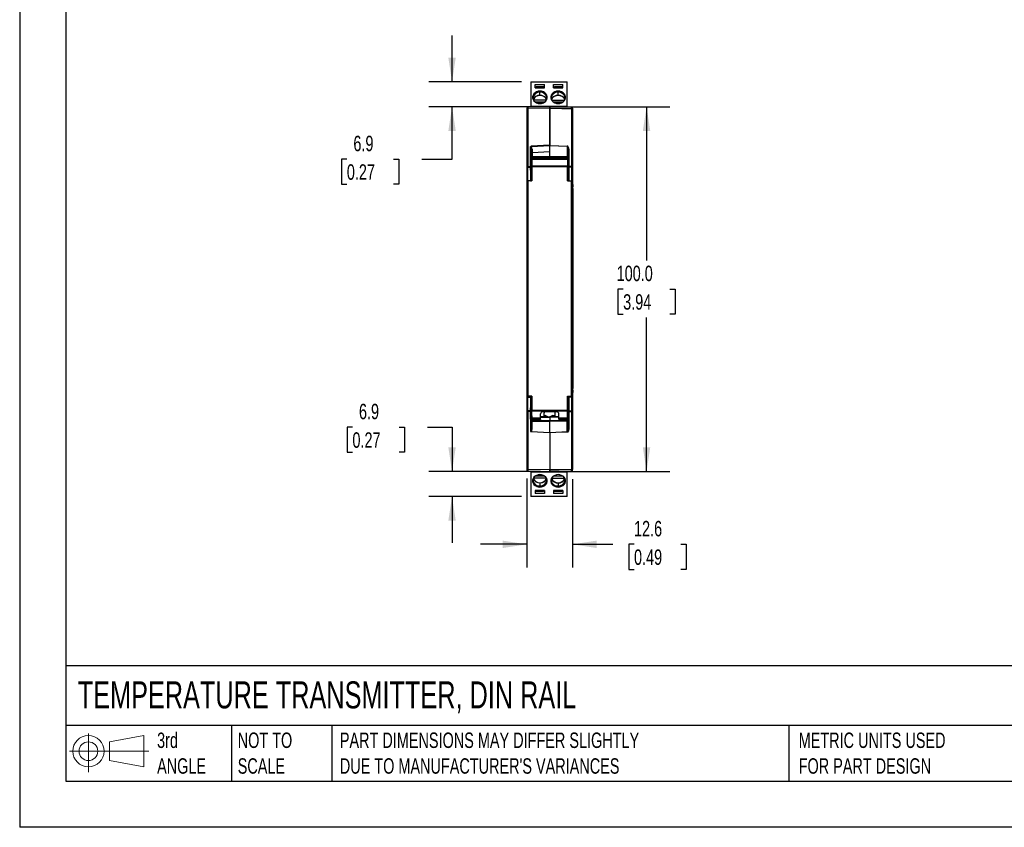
# Model space of a CAD drawing. Header units: millimetres. Extents: x 0 to 559, y 0 to 432.
# Tile 1 of 7: x 0 to 270, y 0 to 221. Entities that reach past the tile are written whole.
import ezdxf

# ---------------------------------------------------------------- set-up
doc = ezdxf.new("R2010")
doc.units = ezdxf.units.MM
doc.header["$LTSCALE"] = 2
doc.linetypes.add('CENTERX2', pattern=[20.32, 12.7, -2.54, 2.54, -2.54])
doc.layers.add('DIMENSIONS', color=140, linetype='Continuous', lineweight=25)
doc.layers.add('TEXT', color=140, linetype='Continuous', lineweight=25)
doc.layers.add('SLD-DEFPOINTS', color=7, linetype='Continuous')
doc.styles.add('SLDTEXTSTYLE0', font='TXT', dxfattribs={"width": 0.7})
doc.dimstyles.new('SLDDIMSTYLE0', dxfattribs={"dimtxt": 4.316016, "dimasz": 6.604, "dimexe": 0, "dimexo": 0.0625, "dimgap": 1.079004, "dimtad": 0, "dimtih": 1, "dimtoh": 1, "dimdec": 1, "dimrnd": 1e-09, "dimzin": 12, "dimdsep": 46, "dimtxsty": 'SLDTEXTSTYLE0', "dimsah": 1, "dimcen": 0.09, "dimadec": 0, "dimazin": 3, "dimtfac": 1, "dimtdec": 1, "dimtmove": 0, "dimatfit": 0, "dimfxl": 0, "dimfrac": 2, "dimtolj": 1, "dimtzin": 12, "dimarcsym": 0})
doc.dimstyles.new('SLDDIMSTYLE1', dxfattribs={"dimtxt": 4.316016, "dimasz": 6.604, "dimexe": 0, "dimexo": 0.0625, "dimgap": 1.079004, "dimtad": 0, "dimtih": 1, "dimtoh": 1, "dimdec": 1, "dimrnd": 1e-09, "dimzin": 4, "dimdsep": 46, "dimtxsty": 'SLDTEXTSTYLE0', "dimsah": 1, "dimcen": 0.09, "dimadec": 0, "dimazin": 1, "dimtfac": 1, "dimtdec": 1, "dimtofl": 0, "dimtmove": 0, "dimatfit": 3, "dimfxl": 0, "dimfrac": 2, "dimtolj": 1, "dimtzin": 12, "dimarcsym": 0})

# ---------------------------------------------------------------- blocks, each defined once
blk = doc.blocks.new('Block11')
at = {"color": 7, "linetype": 'Continuous', "lineweight": 18}
for p, q in [((5.18, 10.62), (5.18, 0)), ((10.96, 8.33), (20.35, 10.06)), ((10.96, 3.19), (10.96, 8.33)), ((20.35, 10.06), (20.35, 1.46)), ((0, 5.76), (21.75, 5.76)), ((10.96, 3.19), (20.35, 1.46))]:
    blk.add_line(p, q, dxfattribs=at)
for radius in [4.3, 2.57]:
    blk.add_circle((5.18, 5.76), radius, dxfattribs=at)
blk = doc.blocks.new('Block12')
at = {"layer": 'SLD-DEFPOINTS'}
blk.add_blockref('Block11', (0, 0), dxfattribs=at)
blk = doc.blocks.new('_D')
at = {"layer": 'DIMENSIONS'}
for p, q in [((139.12, 95.62), (139.12, 71.25)), ((151.68, 95.45), (151.68, 71.25)), ((139.12, 77.6), (126.42, 77.6)), ((151.68, 77.6), (162.69, 77.6)), ((168.54, 77.6), (167.09, 77.6)), ((167.09, 77.6), (167.09, 70.74)), ((181.36, 77.6), (182.81, 77.6)), ((182.81, 77.6), (182.81, 70.74)), ((167.09, 70.74), (168.54, 70.74)), ((182.81, 70.74), (181.36, 70.74))]:
    blk.add_line(p, q, dxfattribs=at)
for points in [[(139.12, 77.6), (132.52, 78.62), (132.52, 76.59)], [(151.68, 77.6), (158.28, 76.59), (158.28, 78.62)]]:
    blk.add_solid(points, dxfattribs=at)
at = {"layer": 'DIMENSIONS', "char_height": 4.233, "attachment_point": 1, "style": 'SLDTEXTSTYLE0'}
for s, insert in [('12.6', (168.54, 84.03)), ('0.49', (168.54, 76.2))]:
    blk.add_mtext(s, dxfattribs=dict(at, insert=insert))
blk = doc.blocks.new('_D_1')
at = {"layer": 'DIMENSIONS'}
for p, q in [((91.29, 109.71), (89.84, 109.71)), ((89.84, 109.71), (89.84, 102.85)), ((104.11, 109.71), (105.56, 109.71)), ((105.56, 109.71), (105.56, 102.85)), ((111.9, 109.71), (118.61, 109.71)), ((118.61, 109.71), (118.61, 97.59)), ((89.84, 102.85), (91.29, 102.85)), ((105.56, 102.85), (104.11, 102.85)), ((142.86, 97.59), (112.26, 97.59)), ((137.68, 90.69), (112.26, 90.69)), ((118.61, 90.69), (118.61, 77.99))]:
    blk.add_line(p, q, dxfattribs=at)
for points in [[(118.61, 97.59), (119.63, 104.19), (117.6, 104.19)], [(118.61, 90.69), (117.6, 84.09), (119.63, 84.09)]]:
    blk.add_solid(points, dxfattribs=at)
at = {"layer": 'DIMENSIONS', "char_height": 4.233, "attachment_point": 1, "style": 'SLDTEXTSTYLE0'}
for s, insert in [('6.9', (93.08, 116.14)), ('0.27', (91.29, 108.31))]:
    blk.add_mtext(s, dxfattribs=dict(at, insert=insert))
blk = doc.blocks.new('_D_2')
at = {"layer": 'DIMENSIONS'}
for p, q in [((147.94, 197.59), (178.33, 197.59)), ((171.98, 197.59), (171.98, 155.41)), ((165.56, 147.59), (164.12, 147.59)), ((164.12, 147.59), (164.12, 140.73)), ((178.39, 147.59), (179.84, 147.59)), ((179.84, 147.59), (179.84, 140.73)), ((164.12, 140.73), (165.56, 140.73)), ((179.84, 140.73), (178.39, 140.73)), ((171.98, 97.59), (171.98, 139.76)), ((147.94, 97.59), (178.33, 97.59))]:
    blk.add_line(p, q, dxfattribs=at)
for points in [[(171.98, 197.59), (170.96, 190.98), (172.99, 190.98)], [(171.98, 97.59), (172.99, 104.19), (170.96, 104.19)]]:
    blk.add_solid(points, dxfattribs=at)
at = {"layer": 'DIMENSIONS', "char_height": 4.233, "attachment_point": 1, "style": 'SLDTEXTSTYLE0'}
for s, insert in [('100.0', (163.77, 154.01)), ('3.94', (165.56, 146.19))]:
    blk.add_mtext(s, dxfattribs=dict(at, insert=insert))
blk = doc.blocks.new('_D_3')
at = {"layer": 'DIMENSIONS'}
for p, q in [((118.61, 204.44), (118.61, 217.14)), ((137.68, 204.44), (112.26, 204.44)), ((142.86, 197.59), (112.26, 197.59)), ((118.61, 183.21), (118.61, 197.59)), ((89.75, 183.21), (88.3, 183.21)), ((88.3, 183.21), (88.3, 176.35)), ((102.58, 183.21), (104.02, 183.21)), ((104.02, 183.21), (104.02, 176.35)), ((110.36, 183.21), (118.61, 183.21)), ((88.3, 176.35), (89.75, 176.35)), ((104.02, 176.35), (102.58, 176.35))]:
    blk.add_line(p, q, dxfattribs=at)
for points in [[(118.61, 204.44), (119.63, 211.05), (117.6, 211.05)], [(118.61, 197.59), (117.6, 190.98), (119.63, 190.98)]]:
    blk.add_solid(points, dxfattribs=at)
at = {"layer": 'DIMENSIONS', "char_height": 4.233, "attachment_point": 1, "style": 'SLDTEXTSTYLE0'}
for s, insert in [('6.9', (91.55, 189.64)), ('0.27', (89.75, 181.81))]:
    blk.add_mtext(s, dxfattribs=dict(at, insert=insert))

msp = doc.modelspace()

# ---------------------------------------------------------------- linework, layer by layer
at = {"color": 7, "linetype": 'Continuous'}
for p in [(0, 431.81), (558.8, 0.01)]:
    msp.add_line(p, (0, 0.01), dxfattribs=at)
for p, q in [((140.22, 204.44), (150.22, 204.44)), ((140.22, 204.44), (140.22, 197.78)), ((141.42, 203.65), (144.02, 203.65)), ((141.42, 202.81), (141.42, 203.65)), ((141.42, 202.98), (141.72, 202.98)), ((141.42, 202.81), (144.02, 202.81)), ((141.72, 203.12), (143.72, 203.12)), ((141.72, 203.12), (141.72, 202.92)), ((141.72, 202.92), (141.72, 202.81)), ((141.72, 202.92), (143.72, 202.92)), ((143.72, 203.12), (143.72, 202.92)), ((143.72, 202.98), (144.02, 202.98)), ((143.72, 202.81), (143.72, 202.92)), ((144.02, 202.81), (144.02, 203.65)), ((146.42, 203.65), (149.02, 203.65)), ((146.42, 202.81), (146.42, 203.65)), ((146.42, 202.98), (146.72, 202.98)), ((146.42, 202.81), (149.02, 202.81)), ((146.72, 203.12), (148.72, 203.12)), ((146.72, 203.12), (146.72, 202.92)), ((146.72, 202.92), (148.72, 202.92)), ((146.72, 202.92), (146.72, 202.81)), ((148.72, 203.12), (148.72, 202.92)), ((148.72, 202.98), (149.02, 202.98)), ((148.72, 202.81), (148.72, 202.92)), ((149.02, 202.81), (149.02, 203.65)), ((150.22, 197.78), (150.22, 204.44)), ((142.72, 201.76), (142.72, 201.87)), ((142.72, 201.56), (142.72, 201.67)), ((142.72, 200.72), (142.72, 201.56)), ((147.72, 201.76), (147.72, 201.87)), ((147.72, 201.56), (147.72, 201.67)), ((147.72, 200.72), (147.72, 201.56)), ((145.4, 197.59), (139.41, 197.48)), ((140.22, 197.78), (150.22, 197.78)), ((140.22, 197.78), (140.22, 197.5)), ((144.49, 199.43), (140.95, 199.43)), ((141.36, 198.91), (144.08, 198.91)), ((143.92, 198.8), (141.52, 198.8)), ((145.4, 197.59), (145.4, 197.18)), ((145.4, 197.59), (151.39, 197.48)), ((145.4, 197.18), (145.4, 197.59)), ((145.95, 199.43), (149.49, 199.43)), ((146.36, 198.91), (149.08, 198.91)), ((146.52, 198.8), (148.92, 198.8)), ((150.22, 197.5), (150.22, 197.78)), ((139.12, 197.18), (139.12, 197.02)), ((139.12, 197.02), (139.12, 181.16)), ((145.4, 197.18), (139.41, 197.08)), ((139.41, 197.08), (139.41, 181.19)), ((145.4, 197.18), (145.4, 187.02)), ((145.4, 186.97), (145.4, 197.18)), ((151.39, 197.08), (151.39, 181.19)), ((151.68, 197.18), (151.68, 197.02)), ((151.68, 197.02), (151.68, 181.16)), ((140.17, 181.19), (140.17, 186.64)), ((145.4, 187.02), (140.34, 186.75)), ((140.35, 186.66), (145.4, 186.93)), ((145.4, 187.02), (145.4, 186.93)), ((145.4, 186.97), (150.37, 186.8)), ((145.4, 186.95), (145.4, 186.97)), ((145.4, 186.96), (150.23, 186.75)), ((145.4, 183.85), (145.4, 186.95)), ((150.23, 186.75), (150.23, 183.85)), ((140.37, 185.87), (140.36, 185.98)), ((140.37, 185.87), (140.39, 185.9)), ((140.37, 185.87), (140.37, 183.37)), ((140.57, 185.94), (140.57, 185.09)), ((140.57, 185.09), (145.4, 185.36)), ((140.57, 185.1), (140.57, 183.83)), ((145.4, 183.85), (140.57, 183.83)), ((140.57, 183.83), (140.57, 183.7)), ((140.57, 183.7), (145.4, 183.74)), ((140.57, 183.7), (140.57, 183.66)), ((145.4, 183.85), (145.4, 183.74)), ((150.23, 183.85), (145.4, 183.85)), ((145.4, 183.74), (145.4, 183.85)), ((145.4, 183.74), (145.4, 183.64)), ((150.23, 183.74), (145.4, 183.74)), ((145.4, 183.74), (145.4, 183.64)), ((150.23, 183.85), (150.23, 183.74)), ((150.23, 183.74), (150.23, 183.66)), ((150.43, 185.96), (150.43, 183.37)), ((150.63, 185.99), (150.63, 181.19)), ((139.12, 181.16), (139.12, 180.97)), ((139.12, 181.09), (139.12, 181.04)), ((139.41, 181.19), (139.41, 180.97)), ((139.41, 181.19), (140.17, 181.19)), ((140.17, 181.19), (140.17, 183.28)), ((140.22, 182.61), (140.17, 182.61)), ((140.47, 181.94), (140.17, 181.94)), ((140.17, 181.26), (140.47, 181.26)), ((140.17, 181.19), (140.17, 180.98)), ((140.17, 180.98), (140.17, 181.19)), ((140.22, 182.58), (140.22, 183.28)), ((141.24, 183.66), (140.37, 183.66)), ((140.37, 183.65), (141.24, 183.65)), ((140.37, 181.26), (140.37, 180.95)), ((140.42, 183.61), (140.5, 183.61)), ((140.42, 182.48), (140.42, 183.61)), ((140.47, 182.48), (140.42, 182.48)), ((140.47, 181.94), (140.47, 182.48)), ((140.47, 182.48), (140.5, 182.48)), ((140.47, 181.26), (140.47, 181.94)), ((140.47, 181.26), (140.47, 178.54)), ((140.5, 183.61), (140.5, 182.48)), ((140.5, 183.6), (140.5, 183.61)), ((140.5, 183.6), (150.34, 183.6)), ((150.33, 183.16), (140.51, 183.16)), ((140.51, 181.35), (150.33, 181.35)), ((150.33, 181.13), (140.51, 181.13)), ((140.51, 177.24), (140.51, 181.13)), ((141.24, 183.64), (141.24, 183.65)), ((141.24, 183.65), (141.24, 183.65)), ((141.24, 183.64), (149.6, 183.64)), ((150.43, 183.66), (149.6, 183.66)), ((149.6, 183.64), (149.6, 183.65)), ((149.6, 183.65), (150.43, 183.65)), ((149.6, 183.65), (149.6, 183.65)), ((150.33, 177.24), (150.33, 181.13)), ((150.34, 183.6), (150.34, 183.61)), ((150.34, 183.61), (150.34, 182.48)), ((150.42, 183.61), (150.34, 183.61)), ((150.37, 182.48), (150.34, 182.48)), ((150.37, 181.94), (150.37, 182.48)), ((150.42, 182.48), (150.37, 182.48)), ((150.37, 181.26), (150.37, 181.94)), ((150.37, 181.94), (150.63, 181.94)), ((150.37, 181.26), (150.63, 181.26)), ((150.37, 181.26), (150.37, 178.54)), ((150.42, 183.61), (150.42, 182.48)), ((150.43, 180.95), (150.43, 181.26)), ((150.62, 183.28), (150.62, 182.58)), ((150.63, 182.61), (150.62, 182.61)), ((150.63, 183.28), (150.63, 181.19)), ((151.39, 181.19), (150.63, 181.19)), ((150.63, 181.19), (150.63, 180.98)), ((151.68, 181.16), (151.68, 180.97)), ((139.41, 180.97), (139.12, 180.97)), ((139.12, 180.97), (139.12, 177.22)), ((139.41, 180.97), (140.17, 180.98)), ((139.41, 177.27), (139.41, 180.97)), ((140.17, 180.98), (140.17, 177.27)), ((140.17, 180.98), (140.17, 180.98)), ((140.17, 180.16), (140.17, 180.98)), ((140.37, 180.95), (140.37, 180.75)), ((140.37, 180.75), (140.37, 180.03)), ((140.37, 180.59), (140.47, 180.59)), ((140.37, 180.03), (140.37, 177.27)), ((140.47, 178.54), (140.47, 177.59)), ((150.43, 180.59), (150.37, 180.59)), ((150.37, 178.54), (150.37, 177.59)), ((150.43, 180.75), (150.43, 180.95)), ((150.43, 180.03), (150.43, 180.75)), ((150.43, 180.03), (150.43, 177.27)), ((151.39, 180.97), (150.63, 180.98)), ((150.63, 180.98), (150.63, 180.16)), ((150.63, 180.98), (150.63, 180.98)), ((150.63, 180.98), (150.63, 177.27)), ((151.39, 180.97), (151.39, 177.27)), ((151.68, 180.97), (151.39, 180.97)), ((151.68, 180.97), (151.68, 177.22)), ((139.13, 177.16), (139.12, 177.22)), ((139.12, 177.22), (139.12, 175.67)), ((139.12, 175.67), (139.12, 175.23)), ((139.18, 177.1), (139.13, 175.63)), ((139.18, 118.38), (139.18, 177.1)), ((140.17, 177.27), (139.41, 177.27)), ((139.48, 118.24), (139.48, 177.24)), ((140.51, 177.24), (139.48, 177.24)), ((140.17, 177.27), (140.37, 177.27)), ((140.37, 177.59), (140.48, 177.59)), ((140.37, 177.27), (140.37, 177.24)), ((140.37, 177.27), (140.37, 177.24)), ((140.49, 177.54), (140.49, 177.24)), ((140.49, 177.54), (140.49, 177.54)), ((150.33, 177.24), (151.36, 177.24)), ((150.35, 177.59), (150.43, 177.59)), ((150.35, 177.54), (150.35, 177.54)), ((150.35, 177.54), (150.35, 177.24)), ((150.43, 177.27), (150.63, 177.27)), ((150.43, 177.24), (150.43, 177.27)), ((150.63, 177.27), (151.39, 177.27)), ((151.36, 118.24), (151.36, 177.24)), ((151.66, 118.38), (151.66, 177.1)), ((151.66, 177.1), (151.72, 175.63)), ((151.68, 177.22), (151.68, 176.56)), ((139.12, 175.17), (139.12, 120.31)), ((151.72, 175.17), (151.72, 120.31)), ((139.12, 120.38), (139.12, 119.51)), ((139.14, 119.58), (139.12, 119.51)), ((139.12, 119.51), (139.12, 117.96)), ((139.13, 119.85), (139.18, 118.38)), ((151.72, 119.85), (151.66, 118.38)), ((151.68, 118.92), (151.68, 117.96)), ((139.13, 118.02), (139.12, 117.96)), ((139.12, 117.96), (139.12, 114.2)), ((139.32, 118.26), (139.32, 118.14)), ((139.41, 117.91), (140.17, 117.9)), ((139.41, 114.2), (139.41, 117.91)), ((139.42, 118.09), (140.17, 118.09)), ((140.51, 118.24), (139.48, 118.24)), ((140.17, 118.24), (140.17, 118.09)), ((140.17, 117.9), (140.17, 114.2)), ((140.37, 117.9), (140.17, 117.9)), ((140.37, 118.24), (140.37, 117.9)), ((140.37, 117.9), (140.37, 115.15)), ((140.47, 117.59), (140.37, 117.59)), ((140.47, 117.59), (140.47, 116.94)), ((140.47, 116.94), (140.47, 114.21)), ((140.49, 118.24), (140.49, 117.94)), ((140.49, 117.94), (140.49, 117.94)), ((140.51, 114.35), (140.51, 118.24)), ((150.33, 118.24), (151.36, 118.24)), ((150.33, 114.35), (150.33, 118.24)), ((150.35, 118.24), (150.35, 117.94)), ((150.35, 117.94), (150.35, 117.94)), ((150.43, 117.59), (150.37, 117.59)), ((150.37, 117.59), (150.37, 116.94)), ((150.37, 116.94), (150.37, 114.21)), ((150.43, 117.9), (150.43, 118.24)), ((150.43, 117.9), (150.43, 115.15)), ((150.63, 117.9), (150.43, 117.9)), ((150.63, 118.09), (150.63, 118.24)), ((151.38, 118.09), (150.63, 118.09)), ((151.39, 117.91), (150.63, 117.9)), ((150.63, 117.9), (150.63, 114.2)), ((151.39, 117.91), (151.39, 114.2)), ((151.48, 118.25), (151.48, 118.14)), ((151.68, 117.96), (151.65, 117.94)), ((151.68, 117.96), (151.68, 114.2)), ((139.12, 114.2), (139.41, 114.2)), ((139.12, 114.2), (139.12, 114.02)), ((139.12, 114.13), (139.12, 114.09)), ((139.12, 114.02), (139.12, 98.16)), ((140.17, 114.2), (139.41, 114.2)), ((139.41, 114.2), (139.41, 113.99)), ((139.41, 113.99), (139.41, 98.1)), ((140.17, 113.99), (139.41, 113.99)), ((140.17, 114.2), (140.17, 115.02)), ((140.17, 114.2), (140.17, 113.99)), ((140.17, 114.2), (140.17, 114.2)), ((140.17, 114.2), (140.17, 113.99)), ((140.17, 113.99), (140.17, 108.53)), ((140.17, 111.9), (140.17, 113.99)), ((140.22, 113.54), (140.17, 113.54)), ((140.47, 114.21), (140.22, 114.21)), ((140.22, 114.21), (140.22, 113.54)), ((140.47, 113.54), (140.22, 113.54)), ((140.22, 113.54), (140.22, 112.86)), ((140.37, 115.15), (140.37, 114.43)), ((140.37, 114.59), (140.47, 114.59)), ((140.37, 114.43), (140.37, 114.22)), ((140.37, 114.22), (140.37, 114.21)), ((140.47, 113.54), (140.47, 114.21)), ((140.47, 112.86), (140.47, 113.54)), ((140.51, 114.35), (150.33, 114.35)), ((150.33, 114.13), (140.51, 114.13)), ((147.32, 113.94), (143.52, 113.94)), ((143.92, 112.69), (143.92, 113.69)), ((146.92, 112.69), (146.92, 113.69)), ((150.43, 114.59), (150.37, 114.59)), ((150.43, 114.48), (150.37, 114.48)), ((150.62, 114.21), (150.37, 114.21)), ((150.37, 113.54), (150.37, 114.21)), ((150.37, 113.54), (150.62, 113.54)), ((150.37, 112.86), (150.37, 113.54)), ((150.43, 114.43), (150.43, 115.15)), ((150.43, 114.22), (150.43, 114.43)), ((150.43, 114.21), (150.43, 114.22)), ((150.63, 114.21), (150.62, 114.21)), ((150.62, 114.21), (150.62, 113.54)), ((150.62, 113.54), (150.62, 112.86)), ((150.62, 113.54), (150.63, 113.54)), ((150.63, 115.02), (150.63, 114.2)), ((150.63, 114.2), (151.39, 114.2)), ((150.63, 114.2), (150.63, 114.2)), ((150.63, 114.2), (150.63, 113.99)), ((150.63, 113.99), (151.39, 113.99)), ((150.63, 113.99), (150.63, 109.19)), ((150.63, 113.99), (150.63, 111.9)), ((151.68, 114.2), (151.39, 114.2)), ((151.39, 113.99), (151.39, 98.1)), ((151.68, 114.2), (151.68, 114.02)), ((151.68, 114.02), (151.68, 98.16)), ((140.22, 112.86), (140.47, 112.86)), ((140.37, 112.86), (140.37, 112.82)), ((140.37, 112.13), (140.37, 111.69)), ((140.37, 109.31), (140.37, 111.8)), ((140.47, 112.86), (140.47, 112.82)), ((140.47, 111.82), (141.24, 111.82)), ((140.49, 111.82), (140.5, 111.88)), ((140.49, 111.82), (141.24, 111.82)), ((142.92, 111.88), (140.5, 111.88)), ((140.51, 112.32), (142.92, 112.32)), ((140.57, 111.82), (140.57, 111.48)), ((140.57, 111.48), (140.57, 111.35)), ((145.4, 111.44), (140.57, 111.48)), ((140.57, 109.24), (140.57, 111.35)), ((140.57, 111.35), (145.4, 111.33)), ((142.92, 111.83), (141.24, 111.83)), ((141.24, 111.82), (141.24, 111.83)), ((141.24, 111.82), (141.24, 111.83)), ((142.92, 112.32), (142.92, 113.34)), ((142.92, 112.69), (143.92, 112.69)), ((142.92, 112.61), (145.4, 112.59)), ((142.92, 112.46), (145.4, 112.45)), ((142.92, 111.88), (142.92, 112.32)), ((142.92, 111.88), (142.92, 111.83)), ((143.92, 112.91), (144.18, 112.88)), ((144.18, 112.88), (143.92, 112.88)), ((145.4, 112.59), (145.4, 112.45)), ((147.92, 112.59), (145.4, 112.59)), ((145.4, 112.45), (145.4, 112.59)), ((145.4, 112.45), (145.4, 111.44)), ((145.4, 112.45), (145.4, 111.44)), ((147.92, 112.45), (145.4, 112.45)), ((145.4, 111.44), (145.4, 111.33)), ((150.23, 111.44), (145.4, 111.44)), ((145.4, 111.33), (145.4, 111.44)), ((145.4, 108.21), (145.4, 111.33)), ((150.23, 111.33), (145.4, 111.33)), ((146.92, 112.88), (146.26, 112.88)), ((146.92, 112.95), (146.72, 112.95)), ((146.92, 112.69), (147.92, 112.69)), ((147.92, 112.32), (147.92, 113.34)), ((147.92, 112.32), (150.33, 112.32)), ((147.92, 111.88), (147.92, 112.32)), ((150.34, 111.88), (147.92, 111.88)), ((147.92, 111.88), (147.92, 111.83)), ((149.6, 111.83), (147.92, 111.83)), ((149.6, 111.82), (149.6, 111.83)), ((149.6, 111.82), (149.6, 111.83)), ((149.6, 111.82), (150.37, 111.82)), ((150.35, 111.82), (149.6, 111.82)), ((150.23, 111.44), (150.23, 111.82)), ((150.23, 111.33), (150.23, 111.44)), ((150.23, 108.4), (150.23, 111.33)), ((150.35, 111.82), (150.34, 111.88)), ((150.37, 112.86), (150.62, 112.86)), ((150.37, 112.86), (150.37, 112.82)), ((150.43, 112.77), (150.43, 112.86)), ((150.43, 111.8), (150.43, 112.24)), ((150.43, 111.8), (150.43, 109.22)), ((150.62, 112.86), (150.63, 112.86)), ((145.4, 108.21), (140.3, 108.48)), ((140.36, 109.19), (140.37, 109.31)), ((140.37, 109.31), (140.39, 109.28)), ((148.73, 108.32), (145.4, 108.21)), ((145.4, 108.21), (145.4, 97.99)), ((145.4, 108.21), (145.4, 97.99)), ((150.23, 108.38), (148.73, 108.32)), ((150.23, 108.33), (148.73, 108.32)), ((150.43, 109.22), (150.42, 109.1)), ((139.12, 98.16), (139.12, 97.99)), ((145.4, 97.99), (139.41, 98.1)), ((139.41, 97.69), (145.4, 97.59)), ((140.22, 97.68), (140.22, 97.4)), ((150.22, 97.4), (140.22, 97.4)), ((140.22, 97.4), (140.22, 90.73)), ((145.4, 97.99), (145.4, 97.59)), ((145.4, 97.59), (145.4, 97.99)), ((151.39, 97.69), (145.4, 97.59)), ((150.22, 97.4), (150.22, 97.67)), ((150.22, 90.73), (150.22, 97.4)), ((151.68, 97.99), (151.68, 98.16)), ((144.49, 95.75), (140.95, 95.75)), ((144.08, 96.26), (141.36, 96.26)), ((143.92, 96.38), (141.52, 96.38)), ((145.95, 95.75), (149.49, 95.75)), ((149.08, 96.26), (146.36, 96.26)), ((146.52, 96.38), (148.92, 96.38)), ((141.42, 92.37), (141.42, 91.53)), ((144.02, 92.37), (141.42, 92.37)), ((141.72, 92.19), (141.42, 92.19)), ((141.72, 92.37), (141.72, 92.26)), ((143.72, 92.26), (141.72, 92.26)), ((141.72, 92.06), (141.72, 92.26)), ((143.72, 92.06), (141.72, 92.06)), ((142.72, 94.46), (142.72, 93.61)), ((142.72, 93.61), (142.72, 93.51)), ((142.72, 93.42), (142.72, 93.31)), ((143.72, 92.26), (143.72, 92.37)), ((143.72, 92.06), (143.72, 92.26)), ((144.02, 92.19), (143.72, 92.19)), ((144.02, 92.37), (144.02, 91.53)), ((146.42, 92.37), (146.42, 91.53)), ((149.02, 92.37), (146.42, 92.37)), ((146.72, 92.19), (146.42, 92.19)), ((146.72, 92.37), (146.72, 92.26)), ((148.72, 92.26), (146.72, 92.26)), ((146.72, 92.06), (146.72, 92.26)), ((148.72, 92.06), (146.72, 92.06)), ((147.72, 94.46), (147.72, 93.61)), ((147.72, 93.61), (147.72, 93.51)), ((147.72, 93.42), (147.72, 93.31)), ((148.72, 92.26), (148.72, 92.37)), ((148.72, 92.06), (148.72, 92.26)), ((149.02, 92.19), (148.72, 92.19)), ((149.02, 92.37), (149.02, 91.53)), ((140.22, 90.73), (140.22, 90.69)), ((150.22, 90.73), (140.22, 90.73)), ((150.22, 90.69), (140.22, 90.69)), ((144.02, 91.53), (141.42, 91.53)), ((149.02, 91.53), (146.42, 91.53)), ((150.22, 90.69), (150.22, 90.73))]:
    msp.add_line(p, q)
at = {"flags": 128}
for points in [[(142.72, 201.87), (142.24, 201.82), (141.78, 201.67), (141.38, 201.44), (141.05, 201.13), (140.83, 200.77), (140.71, 200.37), (140.71, 199.96), (140.83, 199.57), (141.05, 199.2), (141.38, 198.9), (141.78, 198.66), (142.24, 198.52), (142.72, 198.47)], [(142.72, 201.67), (142.26, 201.63), (141.83, 201.49), (141.44, 201.27), (141.14, 200.98), (140.92, 200.63), (140.81, 200.25), (140.81, 199.86), (140.92, 199.49), (141.14, 199.14), (141.44, 198.85), (141.46, 198.84)], [(142.72, 198.47), (143.2, 198.52), (143.66, 198.66), (144.06, 198.9), (144.39, 199.2), (144.61, 199.57), (144.73, 199.96), (144.73, 200.37), (144.61, 200.77), (144.39, 201.13), (144.06, 201.44), (143.66, 201.67), (143.2, 201.82), (142.72, 201.87)], [(143.98, 198.84), (144, 198.85), (144.3, 199.14), (144.52, 199.49), (144.63, 199.86), (144.63, 200.25), (144.52, 200.63), (144.3, 200.98), (144, 201.27), (143.61, 201.49), (143.18, 201.63), (142.72, 201.67)], [(147.72, 201.87), (147.24, 201.82), (146.78, 201.67), (146.38, 201.44), (146.05, 201.13), (145.83, 200.77), (145.71, 200.37), (145.71, 199.96), (145.83, 199.57), (146.05, 199.2), (146.38, 198.9), (146.78, 198.66), (147.24, 198.52), (147.72, 198.47)], [(147.72, 201.67), (147.26, 201.63), (146.83, 201.49), (146.44, 201.27), (146.14, 200.98), (145.92, 200.63), (145.81, 200.25), (145.81, 199.86), (145.92, 199.49), (146.14, 199.14), (146.44, 198.85), (146.46, 198.84)], [(147.72, 198.47), (148.2, 198.52), (148.66, 198.66), (149.06, 198.9), (149.39, 199.2), (149.61, 199.57), (149.73, 199.96), (149.73, 200.37), (149.61, 200.77), (149.39, 201.13), (149.06, 201.44), (148.66, 201.67), (148.2, 201.82), (147.72, 201.87)], [(148.98, 198.84), (149, 198.85), (149.3, 199.14), (149.52, 199.49), (149.63, 199.86), (149.63, 200.25), (149.52, 200.63), (149.3, 200.98), (149, 201.27), (148.61, 201.49), (148.18, 201.63), (147.72, 201.67)], [(151.68, 197.18), (151.67, 197.24), (151.66, 197.3)], [(145.4, 197.18), (148.75, 197.12), (151.39, 197.08)], [(151.68, 197.02), (151.67, 197.03), (151.66, 197.04)], [(140.17, 186.64), (140.17, 186.65), (140.17, 186.66), (140.19, 186.69), (140.22, 186.72), (140.26, 186.73), (140.34, 186.75)], [(140.36, 185.98), (140.34, 186.3), (140.28, 186.53), (140.22, 186.62), (140.2, 186.64), (140.18, 186.64), (140.17, 186.64)], [(140.34, 186.75), (140.35, 186.7), (140.35, 186.66)], [(150.23, 186.76), (150.24, 186.75), (150.26, 186.75), (150.27, 186.73), (150.29, 186.72), (150.32, 186.66), (150.35, 186.59), (150.4, 186.36), (150.43, 185.96)], [(140.57, 185.09), (140.53, 185.08), (140.5, 185.07), (140.44, 184.99), (140.39, 184.86), (140.37, 184.66)], [(140.37, 183.77), (140.39, 183.79), (140.43, 183.81), (140.49, 183.83), (140.57, 183.83)], [(150.23, 183.85), (150.27, 183.85), (150.31, 183.84), (150.34, 183.84), (150.37, 183.83), (150.4, 183.82), (150.41, 183.8), (150.43, 183.79), (150.43, 183.78)], [(150.43, 186.08), (150.44, 186.02), (150.44, 185.97)], [(140.17, 183.28), (140.23, 183.28), (140.28, 183.3), (140.32, 183.32), (140.36, 183.34), (140.37, 183.37)], [(140.17, 181.19), (140.17, 181.19), (140.17, 181.19)], [(140.51, 183.16), (140.51, 182.14), (140.51, 181.35)], [(140.51, 181.13), (140.51, 181.25), (140.51, 181.35)], [(150.33, 183.16), (150.33, 182.14), (150.33, 181.35)], [(150.33, 181.13), (150.33, 181.25), (150.33, 181.35)], [(150.36, 183.64), (150.36, 183.49), (150.36, 183.34)], [(150.42, 183.61), (150.43, 183.61), (150.43, 183.61)], [(150.43, 183.37), (150.45, 183.33), (150.51, 183.3), (150.57, 183.28), (150.63, 183.28)], [(150.63, 181.19), (150.63, 181.07), (150.63, 180.98)], [(151.39, 181.19), (151.39, 181.07), (151.39, 180.97)], [(140.37, 180.03), (140.35, 180.08), (140.3, 180.12), (140.25, 180.15), (140.19, 180.16), (140.17, 180.16)], [(139.13, 177.23), (139.13, 177.23), (139.12, 177.22)], [(139.13, 177.23), (139.13, 177.21), (139.13, 177.15)], [(139.18, 177.1), (139.14, 177.15), (139.13, 177.16)], [(139.18, 177.1), (139.2, 177.15), (139.27, 177.2), (139.36, 177.23), (139.42, 177.24), (139.48, 177.24)], [(150.43, 177.27), (150.43, 177.25), (150.43, 177.24)], [(151.66, 177.1), (151.65, 177.13), (151.63, 177.16), (151.57, 177.2), (151.53, 177.22), (151.47, 177.23), (151.42, 177.24), (151.36, 177.24)], [(151.66, 177.24), (151.66, 177.24), (151.68, 177.22)], [(139.13, 117.95), (139.13, 117.95), (139.12, 117.96)], [(139.13, 118.02), (139.13, 117.97), (139.13, 117.95)], [(139.48, 118.24), (139.42, 118.24), (139.36, 118.25), (139.31, 118.26), (139.27, 118.28), (139.21, 118.32), (139.18, 118.38)], [(139.32, 118.14), (139.33, 118.12), (139.35, 118.11), (139.36, 118.1), (139.38, 118.1), (139.4, 118.09), (139.42, 118.09)], [(151.36, 118.24), (151.42, 118.24), (151.47, 118.25), (151.53, 118.26), (151.57, 118.28), (151.63, 118.32), (151.65, 118.34), (151.66, 118.38)], [(151.48, 118.14), (151.47, 118.12), (151.44, 118.1), (151.41, 118.09), (151.38, 118.09)], [(151.66, 117.91), (151.67, 117.97), (151.67, 118.02)], [(151.68, 117.96), (151.68, 117.99), (151.67, 118.02)], [(140.22, 114.21), (140.17, 114.21), (140.17, 114.21)], [(140.17, 113.99), (140.17, 113.99), (140.17, 113.99)], [(140.51, 114.13), (140.51, 114.25), (140.51, 114.35)], [(140.51, 112.32), (140.51, 113.33), (140.51, 114.13)], [(150.33, 114.13), (150.33, 114.25), (150.33, 114.35)], [(150.33, 112.32), (150.33, 113.33), (150.33, 114.13)], [(150.63, 114.2), (150.63, 114.08), (150.63, 113.99)], [(151.39, 114.2), (151.39, 114.08), (151.39, 113.99)], [(140.17, 112.87), (140.17, 112.87), (140.22, 112.86)], [(140.37, 111.8), (140.36, 111.84), (140.31, 111.87), (140.26, 111.89), (140.2, 111.9), (140.17, 111.9)], [(140.42, 112.48), (140.37, 112.2), (140.37, 112.13)], [(140.57, 111.35), (140.49, 111.35), (140.43, 111.37), (140.39, 111.39), (140.37, 111.41)], [(146.26, 112.88), (146.56, 112.94), (146.73, 112.94)], [(150.43, 111.4), (150.43, 111.39), (150.41, 111.37), (150.4, 111.36), (150.37, 111.35), (150.34, 111.34), (150.31, 111.34), (150.27, 111.33), (150.23, 111.33)], [(150.43, 112.24), (150.42, 112.38), (150.41, 112.48)], [(150.63, 111.9), (150.58, 111.9), (150.53, 111.88), (150.48, 111.86), (150.44, 111.84), (150.43, 111.8)], [(140.17, 108.53), (140.18, 108.54), (140.2, 108.54), (140.23, 108.56), (140.28, 108.66), (140.34, 108.89), (140.36, 109.19)], [(140.3, 108.48), (140.39, 108.57), (140.47, 108.7), (140.57, 109.24)], [(150.63, 109.19), (150.6, 108.83), (150.52, 108.59), (150.43, 108.44), (150.38, 108.39), (150.32, 108.35), (150.28, 108.33), (150.23, 108.33)], [(150.42, 109.1), (150.41, 108.89), (150.37, 108.67), (150.31, 108.5), (150.29, 108.46), (150.26, 108.43), (150.24, 108.42), (150.23, 108.42)], [(151.39, 98.1), (148.03, 98.04), (145.4, 97.99)], [(151.68, 98.16), (151.67, 98.15), (151.66, 98.14)], [(151.66, 97.88), (151.67, 97.94), (151.68, 97.99)], [(142.72, 96.71), (142.24, 96.66), (141.78, 96.51), (141.38, 96.28), (141.05, 95.98), (140.83, 95.61), (140.71, 95.22), (140.71, 94.81), (140.83, 94.41), (141.05, 94.05), (141.38, 93.74), (141.78, 93.51), (142.24, 93.36), (142.72, 93.31)], [(141.46, 96.34), (141.44, 96.33), (141.14, 96.04), (140.92, 95.69), (140.81, 95.31), (140.81, 94.92), (140.92, 94.55), (141.14, 94.2), (141.44, 93.91), (141.83, 93.69), (142.26, 93.55), (142.72, 93.51)], [(142.72, 93.31), (143.2, 93.36), (143.66, 93.51), (144.06, 93.74), (144.39, 94.05), (144.61, 94.41), (144.73, 94.81), (144.73, 95.22), (144.61, 95.61), (144.39, 95.98), (144.06, 96.28), (143.66, 96.51), (143.2, 96.66), (142.72, 96.71)], [(142.72, 93.51), (143.18, 93.55), (143.61, 93.69), (144, 93.91), (144.3, 94.2), (144.52, 94.55), (144.63, 94.92), (144.63, 95.31), (144.52, 95.69), (144.3, 96.04), (144, 96.33), (143.99, 96.33)], [(147.72, 96.71), (147.24, 96.66), (146.78, 96.51), (146.38, 96.28), (146.05, 95.98), (145.83, 95.61), (145.71, 95.22), (145.71, 94.81), (145.83, 94.41), (146.05, 94.05), (146.38, 93.74), (146.78, 93.51), (147.24, 93.36), (147.72, 93.31)], [(146.46, 96.34), (146.44, 96.33), (146.14, 96.04), (145.92, 95.69), (145.81, 95.31), (145.81, 94.92), (145.92, 94.55), (146.14, 94.2), (146.44, 93.91), (146.83, 93.69), (147.26, 93.55), (147.72, 93.51)], [(147.72, 93.31), (148.2, 93.36), (148.66, 93.51), (149.06, 93.74), (149.39, 94.05), (149.61, 94.41), (149.73, 94.81), (149.73, 95.22), (149.61, 95.61), (149.39, 95.98), (149.06, 96.28), (148.66, 96.51), (148.2, 96.66), (147.72, 96.71)], [(147.72, 93.51), (148.18, 93.55), (148.61, 93.69), (149, 93.91), (149.3, 94.2), (149.52, 94.55), (149.63, 94.92), (149.63, 95.31), (149.52, 95.69), (149.3, 96.04), (149, 96.33), (148.98, 96.34)]]:
    msp.add_lwpolyline(points, dxfattribs=at)
for centre, radius, start, end in [((142.58, 199.86), 1.91, 85.9279, 172.2386), ((142.59, 199.76), 1.81, 85.9337, 172.1393), ((142.63, 198.75), 1.97, 87.2442, 153.5903), ((142.62, 198.85), 1.84, 86.9667, 158.8136), ((142.9, 199.91), 1.85, 6.2021, 95.6314), ((142.89, 199.81), 1.76, 6.303, 95.6241), ((142.81, 198.75), 1.97, 26.4097, 92.7558), ((142.82, 198.85), 1.84, 21.1864, 93.0333), ((147.58, 199.86), 1.91, 85.9279, 172.2386), ((147.59, 199.76), 1.81, 85.9337, 172.1393), ((147.63, 198.75), 1.97, 87.2442, 153.5903), ((147.62, 198.85), 1.84, 86.9667, 158.8136), ((147.9, 199.91), 1.85, 6.2021, 95.6314), ((147.89, 199.81), 1.76, 6.303, 95.6241), ((147.81, 198.75), 1.97, 26.4097, 92.7558), ((147.82, 198.85), 1.84, 21.1864, 93.0333), ((139.42, 197.18), 0.3, 91, 180), ((149.62, 197.28), 10.21, 178.8617, 181.1383), ((139.55, 197.28), 11.83, 359.0177, 0.9823), ((151.38, 197.18), 0.3, 21.7051, 89), ((107.8, 197.04), 43.86, 359.998, 0.328), ((139.34, 196.65), 0.437, 80.7728, 120.941), ((151.42, 196.29), 0.793, 72.4892, 92.5671), ((140.28, 186.36), 0.307, 76.3949, 111.0803), ((139.61, 186.04), 0.966, 354.1774, 39.8229), ((150.35, 186.6), 0.195, 85.233, 128.5709), ((149.58, 186.09), 1.05, 354.2436, 42.0011), ((140.55, 185.61), 0.326, 86.2322, 119.8081), ((150.23, 183.53), 0.207, 38.0928, 90.9802), ((150.58, 185.58), 0.408, 82.8705, 112.0191), ((139.34, 180.5), 0.7, 84.1062, 108.5523), ((140.4, 182.69), 0.205, 210.0741, 276.3494), ((133.07, 183.24), 7.44, 359.341, 2.722), ((156.91, 183.26), 6.57, 177.0545, 180.8825), ((150.44, 182.7), 0.214, 265.2913, 328.2852), ((150.63, 179.36), 1.83, 89.891, 90), ((151.46, 180.5), 0.7, 71.4477, 95.8938), ((140.18, 180.96), 0.193, 267.8011, 357.6177), ((140.19, 180.76), 0.185, 265.0711, 356.305), ((154.79, 178.29), 14.32, 178.9985, 183.0015), ((136.82, 178.28), 13.55, 356.885, 1.115), ((150.62, 180.96), 0.193, 182.3823, 272.1989), ((150.61, 180.76), 0.185, 183.8873, 274.7366), ((150.61, 179.97), 0.185, 82.927, 163.2839), ((154.21, 175.23), 15.09, 178.5027, 180.2231), ((139.36, 176.54), 0.728, 85.639, 108.2773), ((139.36, 177.37), 11.28, 359.3584, 359.5345), ((140.05, 177.36), 11.33, 359.3805, 359.5342), ((151.43, 176.38), 0.885, 74.6921, 92.7115), ((151.51, 177.22), 0.169, 327.4418, 359.7853), ((135.82, 175.22), 15.9, 359.8205, 1.4537), ((154.3, 120.25), 15.18, 179.7819, 181.4923), ((135.82, 120.26), 15.9, 358.5463, 0.1795), ((139.3, 117.96), 0.182, 84.8812, 158.8254), ((139.36, 118.64), 0.73, 251.7502, 274.3346), ((145.48, 117.88), 6.07, 178.0407, 179.7529), ((140.18, 117.89), 0.191, 2.9521, 92.6753), ((146.23, 117.88), 6.07, 178.0407, 179.7529), ((154.78, 117.19), 14.32, 176.9981, 181.0019), ((136.82, 117.2), 13.55, 358.885, 3.115), ((150.62, 117.89), 0.191, 87.3247, 177.0479), ((144.57, 117.88), 6.07, 0.2471, 1.9593), ((145.32, 117.88), 6.07, 0.2471, 1.9593), ((151.41, 118.98), 1.07, 268.5622, 282.9439), ((151.48, 117.94), 0.201, 25.3366, 91.3513), ((139.34, 114.68), 0.7, 251.4477, 275.8938), ((140.19, 115.2), 0.184, 262.7327, 343.4782), ((140.18, 114.41), 0.189, 5.0266, 93.5973), ((140.18, 114.22), 0.193, 2.3823, 92.1989), ((143.52, 113.34), 0.6, 90, 180), ((144.42, 113.69), 0.5, 150, 180), ((146.42, 113.69), 0.5, 0, 30), ((147.32, 113.34), 0.6, 0, 90), ((150.61, 115.21), 0.19, 197.9852, 275.8039), ((150.62, 114.42), 0.188, 86.0214, 175.3547), ((150.62, 114.22), 0.193, 87.8011, 177.6177), ((150.63, 115.82), 1.83, 270, 270.109), ((151.46, 114.68), 0.7, 264.1062, 288.5523), ((140.57, 112.83), 0.2, 180, 239.4798), ((139.05, 112.45), 1.37, 1.5198, 15.7673), ((140.56, 111.67), 0.19, 183.3912, 272.5988), ((152.05, 112.54), 11.58, 178.6263, 183.5563), ((133.07, 112.23), 7.44, 357.278, 0.659), ((143.23, 109.87), 3.16, 59.1955, 72.5142), ((147.21, 109.87), 3.16, 107.4858, 120.8045), ((150.24, 111.63), 0.19, 266.9422, 356.5747), ((158.18, 112.24), 7.85, 179.4288, 182.6343), ((139.54, 112.53), 10.84, 356.2741, 1.5434), ((150.23, 112.79), 0.2, 314.427, 0), ((152.65, 112.45), 2.25, 171.9241, 179.2271), ((140.3, 108.66), 0.178, 223.1691, 269.9135), ((140.55, 109.56), 0.326, 240.1919, 273.7678), ((150.58, 109.6), 0.408, 247.9809, 277.1295), ((139.34, 98.53), 0.437, 239.059, 279.2272), ((139.42, 97.99), 0.3, 180, 269), ((149.62, 97.9), 10.21, 178.8616, 181.1384), ((151.42, 98.89), 0.793, 267.4329, 287.5108), ((141.49, 97.9), 9.9, 358.8255, 1.1745), ((151.38, 97.99), 0.3, 271, 338.3098), ((105.99, 98.13), 45.67, 359.6851, 0.0019), ((142.54, 95.27), 1.85, 186.2021, 275.6314), ((142.55, 95.37), 1.77, 187.0646, 275.5682), ((142.63, 96.43), 1.97, 207.0505, 272.7187), ((142.62, 96.33), 1.84, 201.1864, 273.0333), ((142.82, 96.33), 1.84, 266.9667, 338.8136), ((142.81, 96.43), 1.97, 267.2813, 332.9495), ((142.85, 95.43), 1.82, 265.9772, 351.39), ((142.86, 95.32), 1.91, 265.9279, 352.2386), ((147.54, 95.27), 1.85, 186.2021, 275.6314), ((147.55, 95.37), 1.77, 187.0646, 275.5682), ((147.63, 96.42), 1.97, 206.4097, 272.7558), ((147.62, 96.33), 1.84, 201.1864, 273.0333), ((147.82, 96.33), 1.84, 266.9667, 338.8136), ((147.81, 96.42), 1.97, 267.2442, 333.5903), ((147.85, 95.42), 1.81, 265.9337, 352.1393), ((147.86, 95.32), 1.91, 265.9279, 352.2386)]:
    msp.add_arc(centre, radius, start, end)
at = {"layer": 'TEXT'}
for p, q in [((12.7, 419.1), (12.7, 12.7)), ((546.1, 44.25), (12.7, 44.25)), ((546.1, 27.94), (12.7, 27.94)), ((58.09, 27.94), (58.09, 12.7)), ((85.67, 27.94), (85.67, 12.7)), ((210.97, 27.94), (210.97, 12.7)), ((12.7, 12.7), (546.1, 12.7))]:
    msp.add_line(p, q, dxfattribs=at)

# ---------------------------------------------------------------- block references
at = {"layer": 'SLD-DEFPOINTS'}
msp.add_blockref('Block12', (13.68, 15.11), dxfattribs=at)

# ---------------------------------------------------------------- texts
at = {"layer": 'TEXT', "linetype": 'CENTERX2', "lineweight": 18, "attachment_point": 1, "style": 'SLDTEXTSTYLE0'}
for s, insert, char_height in [('TEMPERATURE TRANSMITTER, DIN RAIL', (15.93, 40.02), 7.4083), ('3rd^JANGLE', (37.7, 25.99), 4.233), ('NOT TO^JSCALE', (59.81, 25.99), 4.2333), ("PART DIMENSIONS MAY DIFFER SLIGHTLY ^JDUE TO MANUFACTURER'S VARIANCES", (87.83, 25.99), 4.2333), ('METRIC UNITS USED ^JFOR PART DESIGN', (213.71, 25.99), 4.2333)]:
    msp.add_mtext(s, dxfattribs=dict(at, insert=insert, char_height=char_height))

# ---------------------------------------------------------------- dimensions: what is measured, and where the dimension line sits
at = {"layer": 'DIMENSIONS'}
for base, p1, p2, dimstyle, picture, middle in [((118.6149, 204.4448), (145.4, 197.5887), (140.22, 204.4448), 'SLDDIMSTYLE0', '_D_3', (118.6149, 183.2141)), ((171.98, 197.59), (145.4, 97.59), (145.4, 197.59), 'SLDDIMSTYLE1', '_D_2', (171.98, 147.59)), ((118.61, 90.69), (145.4, 97.59), (140.22, 90.69), 'SLDDIMSTYLE0', '_D_1', (118.61, 109.71))]:
    dim = msp.add_linear_dim(base=base, p1=p1, p2=p2, angle=90, dimstyle=dimstyle, dxfattribs=at)
    dim.commit()
    dim.dimension.update_dxf_attribs({"geometry": picture, "text_midpoint": middle, "dimtype": 160})
dim = msp.add_linear_dim(base=(139.12, 77.6), p1=(151.68, 97.99), p2=(139.12, 98.16), dimstyle='SLDDIMSTYLE0', dxfattribs=at)
dim.commit()
dim.dimension.update_dxf_attribs({"geometry": '_D', "text_midpoint": (174.95, 77.6), "dimtype": 160})

doc.saveas('drawing.dxf')
